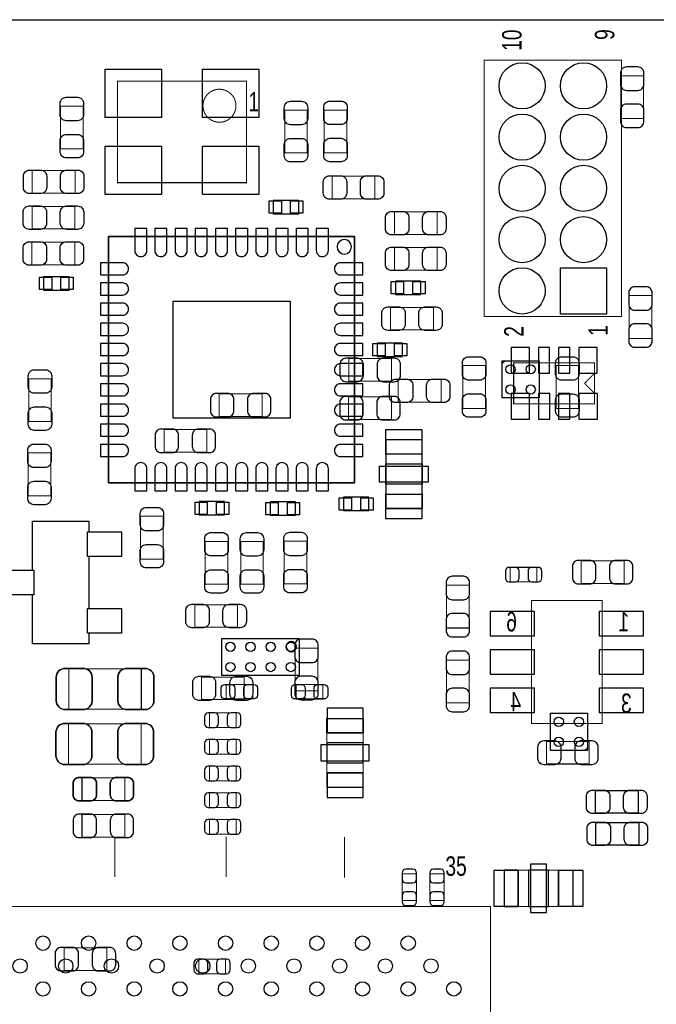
# Model space of a CAD drawing. Extents: x 0 to 67.6, y -0.1 to 51.7.
# Tile 11 of 12: x 35 to 50.8, y 27.3 to 51.7. Entities that reach past the tile are written whole.
import ezdxf
from ezdxf.enums import TextEntityAlignment as Align

# ---------------------------------------------------------------- set-up
doc = ezdxf.new("R2010")
doc.units = 0
for name, color, linetype in [('BG_OUTLINE', 5, 'CONTINUOUS'), ('PG_ASSEMBLY_BOTTOM', 254, 'CONTINUOUS'), ('PG_ASSEMBLY_TOP', 13, 'CONTINUOUS'), ('PIN_BOTTOM', 211, 'CONTINUOUS'), ('PIN_TOP', 3, 'CONTINUOUS')]:
    doc.layers.add(name, color=color, linetype=linetype)

msp = doc.modelspace()

# ---------------------------------------------------------------- linework, layer by layer
at = {"layer": 'BG_OUTLINE'}
msp.add_lwpolyline([(67.59956, 21.99894, 0.414214), (65.60058, 19.99996, 0.414214), (67.59956, 18.00098), (67.59956, 0), (16.74876, 0), (16.74876, 3.50012, 0.414214), (16.25092, 4.0005, 0.414214), (15.75054, 3.50012), (15.75054, 0), (0, 0), (0, 18.00098, 0.414214), (1.99898, 19.99996, 0.414214), (0, 21.99894), (0, 51.689), (67.59956, 51.689)], format="xyb", close=True, dxfattribs=at)
at = {"layer": 'PG_ASSEMBLY_BOTTOM'}
for points, const_width in [([(50.508408, 50.298858), (49.948592, 50.298858), (49.948592, 49.238662), (50.508408, 49.238662), (50.508408, 50.298858)], 0.0254), ([(50.710592, 44.855384), (50.150776, 44.855384), (50.150776, 43.795188), (50.710592, 43.795188), (50.710592, 44.855384)], 0.0254), ([(44.264072, 42.733722), (44.264072, 43.293538), (43.203876, 43.293538), (43.203876, 42.733722), (44.264072, 42.733722)], 0.024892), ([(49.29632, 43.19016), (47.28972, 43.19016), (47.28972, 42.17416), (49.29632, 42.17416), (49.29632, 43.19016)], 0.0254), ([(49.0474, 42.68216), (49.3014, 42.93616)], 0.0254), ([(49.0474, 42.68216), (49.3014, 42.42816)], 0.0254), ([(41.054274, 41.862756), (41.054274, 42.422572), (39.994078, 42.422572), (39.994078, 41.862756), (41.054274, 41.862756)], 0.024892), ([(44.258484, 41.788588), (44.258484, 42.348404), (43.198288, 42.348404), (43.198288, 41.788588), (44.258484, 41.788588)], 0.024892), ([(38.624256, 41.540176), (38.624256, 40.98036), (39.684452, 40.98036), (39.684452, 41.540176), (38.624256, 41.540176)], 0.024892), ([(50.025808, 37.726112), (50.025808, 38.285928), (48.965612, 38.285928), (48.965612, 37.726112), (50.025808, 37.726112)], 0.0254), ([(47.865538, 37.764974), (47.865538, 38.125146), (47.205646, 38.125146), (47.205646, 37.764974), (47.865538, 37.764974)], 0.0254), ([(46.187868, 37.682678), (45.628052, 37.682678), (45.628052, 36.622482), (46.187868, 36.622482), (46.187868, 37.682678)], 0.0254), ([(49.480724, 37.304726), (49.480724, 34.254694), (47.730664, 34.254694), (47.730664, 37.304726), (49.480724, 37.304726)], 0.0254), ([(41.874186, 35.065462), (42.434002, 35.065462), (42.434002, 36.125658), (41.874186, 36.125658), (41.874186, 35.065462)], 0.024892), ([(36.262818, 35.613086), (36.262818, 34.612834), (38.062662, 34.612834), (38.062662, 35.613086), (36.262818, 35.613086)], 0.0254), ([(45.628052, 34.768282), (46.187868, 34.768282), (46.187868, 35.828478), (45.628052, 35.828478), (45.628052, 34.768282)], 0.0254), ([(40.611298, 34.848292), (40.611298, 35.408108), (39.551102, 35.408108), (39.551102, 34.848292), (40.611298, 34.848292)], 0.0254), ([(40.411146, 34.160714), (40.411146, 34.520886), (39.751254, 34.520886), (39.751254, 34.160714), (40.411146, 34.160714)], 0.0254), ([(42.66184, 32.679894), (42.66184, 34.379662), (43.562016, 34.379662), (43.562016, 32.679894), (42.66184, 32.679894)], 0.0254), ([(36.257738, 34.251646), (36.257738, 33.251394), (38.057582, 33.251394), (38.057582, 34.251646), (36.257738, 34.251646)], 0.0254), ([(40.411146, 33.500314), (40.411146, 33.860486), (39.751254, 33.860486), (39.751254, 33.500314), (40.411146, 33.500314)], 0.0254), ([(49.163732, 33.254442), (49.163732, 33.814258), (48.103536, 33.814258), (48.103536, 33.254442), (49.163732, 33.254442)], 0.0254), ([(40.411146, 32.839914), (40.411146, 33.200086), (39.751254, 33.200086), (39.751254, 32.839914), (40.411146, 32.839914)], 0.0254), ([(36.592002, 32.911288), (36.592002, 32.351472), (37.652198, 32.351472), (37.652198, 32.911288), (36.592002, 32.911288)], 0.0254), ([(40.411146, 32.179514), (40.411146, 32.539686), (39.751254, 32.539686), (39.751254, 32.179514), (40.411146, 32.179514)], 0.0254), ([(36.592002, 32.001968), (36.592002, 31.442152), (37.652198, 31.442152), (37.652198, 32.001968), (36.592002, 32.001968)], 0.0254), ([(40.411146, 31.519114), (40.411146, 31.879286), (39.751254, 31.879286), (39.751254, 31.519114), (40.411146, 31.519114)], 0.0254), ([(44.884086, 30.530546), (44.523914, 30.530546), (44.523914, 29.870654), (44.884086, 29.870654), (44.884086, 30.530546)], 0.0254), ([(45.569886, 30.530546), (45.209714, 30.530546), (45.209714, 29.870654), (45.569886, 29.870654), (45.569886, 30.530546)], 0.0254), ([(47.054516, 30.625288), (48.754284, 30.625288), (48.754284, 29.725112), (47.054516, 29.725112), (47.054516, 30.625288)], 0.0254), ([(37.207698, 28.142692), (37.207698, 28.702508), (36.147502, 28.702508), (36.147502, 28.142692), (37.207698, 28.142692)], 0.0254), ([(40.146478, 28.060396), (40.146478, 28.420568), (39.486586, 28.420568), (39.486586, 28.060396), (40.146478, 28.060396)], 0.0254)]:
    msp.add_lwpolyline(points, dxfattribs=dict(at, const_width=const_width))
for points in [[(42.66184, 34.379662), (43.562016, 34.379662), (43.562016, 34.029904), (42.66184, 34.029904)], [(42.66184, 33.279842), (43.562016, 33.279842), (43.562016, 33.779714), (42.66184, 33.779714)], [(42.66184, 32.679894), (43.562016, 32.679894), (43.562016, 33.029652), (42.66184, 33.029652)], [(47.054516, 30.625288), (47.054516, 29.725112), (47.404274, 29.725112), (47.404274, 30.625288)], [(47.654464, 30.625288), (47.654464, 29.725112), (48.154336, 29.725112), (48.154336, 30.625288)], [(48.754284, 30.625288), (48.754284, 29.725112), (48.404526, 29.725112), (48.404526, 30.625288)]]:
    msp.add_lwpolyline(points, close=True, dxfattribs=at)
at = {"layer": 'PG_ASSEMBLY_TOP'}
for points, const_width in [([(49.9618, 44.336208), (49.9618, 50.686208), (46.5582, 50.686208), (46.5582, 44.336208), (49.9618, 44.336208)], 0.0254), ([(40.671242, 47.652432), (37.470842, 47.652432), (37.470842, 50.167032), (40.671242, 50.167032), (40.671242, 47.652432)], 0.0254), ([(36.621974, 48.48733), (36.062158, 48.48733), (36.062158, 49.547526), (36.621974, 49.547526), (36.621974, 48.48733)], 0.024892), ([(41.61536, 49.448212), (42.175176, 49.448212), (42.175176, 48.388016), (41.61536, 48.388016), (41.61536, 49.448212)], 0.024892), ([(43.15333, 48.390556), (42.593514, 48.390556), (42.593514, 49.450752), (43.15333, 49.450752), (43.15333, 48.390556)], 0.024892), ([(36.418774, 47.954692), (36.418774, 47.394876), (35.358578, 47.394876), (35.358578, 47.954692), (36.418774, 47.954692)], 0.024892), ([(43.852338, 47.810674), (43.852338, 47.250858), (42.792142, 47.250858), (42.792142, 47.810674), (43.852338, 47.810674)], 0.024892), ([(36.414456, 47.0662), (36.414456, 46.506384), (35.35426, 46.506384), (35.35426, 47.0662), (36.414456, 47.0662)], 0.024892), ([(45.394372, 46.928024), (45.394372, 46.368208), (44.334176, 46.368208), (44.334176, 46.928024), (45.394372, 46.928024)], 0.024892), ([(35.351466, 45.616876), (35.351466, 46.176692), (36.411662, 46.176692), (36.411662, 45.616876), (35.351466, 45.616876)], 0.024892), ([(44.333668, 45.484796), (44.333668, 46.044612), (45.393864, 46.044612), (45.393864, 45.484796), (44.333668, 45.484796)], 0.024892), ([(45.299884, 44.563792), (45.299884, 44.003976), (44.239688, 44.003976), (44.239688, 44.563792), (45.299884, 44.563792)], 0.024892), ([(46.031404, 43.122342), (46.59122, 43.122342), (46.59122, 42.062146), (46.031404, 42.062146), (46.031404, 43.122342)], 0.024892), ([(48.339502, 43.121072), (48.899318, 43.121072), (48.899318, 42.060876), (48.339502, 42.060876), (48.339502, 43.121072)], 0.024892), ([(35.270694, 42.797476), (35.83051, 42.797476), (35.83051, 41.73728), (35.270694, 41.73728), (35.270694, 42.797476)], 0.024892), ([(44.431204, 42.216324), (44.431204, 42.77614), (45.4914, 42.77614), (45.4914, 42.216324), (44.431204, 42.216324)], 0.024892), ([(35.256216, 40.9575), (35.816032, 40.9575), (35.816032, 39.897304), (35.256216, 39.897304), (35.256216, 40.9575)], 0.024892), ([(38.604698, 38.328854), (38.044882, 38.328854), (38.044882, 39.38905), (38.604698, 39.38905), (38.604698, 38.328854)], 0.024892), ([(39.646352, 38.767004), (40.206168, 38.767004), (40.206168, 37.706808), (39.646352, 37.706808), (39.646352, 38.767004)], 0.024892), ([(41.085008, 37.704776), (40.525192, 37.704776), (40.525192, 38.764972), (41.085008, 38.764972), (41.085008, 37.704776)], 0.024892), ([(41.604692, 38.773608), (42.164508, 38.773608), (42.164508, 37.713412), (41.604692, 37.713412), (41.604692, 38.773608)], 0.024892), ([(40.445436, 37.199316), (40.445436, 36.6395), (39.38524, 36.6395), (39.38524, 37.199316), (40.445436, 37.199316)], 0.024892), ([(36.262818, 34.612834), (36.262818, 35.613086), (38.062662, 35.613086), (38.062662, 34.612834), (36.262818, 34.612834)], 0.0254), ([(40.821864, 35.22599), (40.821864, 34.865818), (40.161972, 34.865818), (40.161972, 35.22599), (40.821864, 35.22599)], 0.024892), ([(41.901618, 34.864294), (41.901618, 35.224466), (42.56151, 35.224466), (42.56151, 34.864294), (41.901618, 34.864294)], 0.024892), ([(36.257738, 33.251394), (36.257738, 34.251646), (38.057582, 34.251646), (38.057582, 33.251394), (36.257738, 33.251394)], 0.0254), ([(36.592002, 32.351472), (36.592002, 32.911288), (37.652198, 32.911288), (37.652198, 32.351472), (36.592002, 32.351472)], 0.0254), ([(37.402262, 31.453328), (37.402262, 30.45333)], 0.0254), ([(40.165274, 31.453328), (40.165274, 30.45333)], 0.0254), ([(43.096688, 31.44266), (43.096688, 30.442662)], 0.0254), ([(25.664922, 8.674862), (46.714918, 8.674862), (46.714918, 29.724858), (26.172922, 29.724858), (25.664922, 29.216858), (25.664922, 8.674862)], 0.0254)]:
    msp.add_lwpolyline(points, dxfattribs=dict(at, const_width=const_width))
at = {"layer": 'PG_ASSEMBLY_TOP', "const_width": 0.0254}
msp.add_lwpolyline([(40.407082, 49.557432, 1), (39.589202, 49.557432, 1), (40.407082, 49.557432)], format="xyb", dxfattribs=at)
at = {"layer": 'PG_ASSEMBLY_TOP'}
for points in [[(41.332658, 47.212504), (41.332658, 46.882304), (41.962578, 46.882304), (41.962578, 47.212504)], [(43.34764, 46.320202), (37.247576, 46.320202), (37.247576, 40.220138), (43.34764, 40.220138)], [(37.247576, 46.320202), (43.34764, 46.320202), (43.34764, 40.220138), (37.247576, 40.220138)], [(36.270438, 44.990766), (36.270438, 45.320966), (35.640518, 45.320966), (35.640518, 44.990766)], [(44.360592, 45.213524), (44.360592, 44.883324), (44.990512, 44.883324), (44.990512, 45.213524)], [(43.907456, 43.679872), (43.907456, 43.349672), (44.537376, 43.349672), (44.537376, 43.679872)], [(47.0027, 42.32021), (47.0027, 43.238166), (47.920656, 43.238166), (47.920656, 42.32021)], [(45.018452, 41.284906), (44.118276, 41.284906), (44.118276, 40.935148), (45.018452, 40.935148)], [(45.018452, 40.185086), (44.118276, 40.185086), (44.118276, 40.684958), (45.018452, 40.684958)], [(40.12692, 39.421816), (40.12692, 39.752016), (39.497, 39.752016), (39.497, 39.421816)], [(43.071542, 39.86022), (43.071542, 39.53002), (43.701462, 39.53002), (43.701462, 39.86022)], [(45.018452, 39.585138), (44.118276, 39.585138), (44.118276, 39.934896), (45.018452, 39.934896)], [(41.881298, 39.415974), (41.881298, 39.746174), (41.251378, 39.746174), (41.251378, 39.415974)], [(34.559748, 37.445188), (34.559748, 38.054788), (35.363658, 38.054788), (35.363658, 39.269924), (36.763706, 39.269924), (36.763706, 39.004748), (37.567616, 39.004748), (37.567616, 38.395148), (36.763706, 38.395148), (36.763706, 37.104828), (37.567616, 37.104828), (37.567616, 36.495228), (36.763706, 36.495228), (36.763706, 36.230052), (35.363658, 36.230052), (35.363658, 37.445188)], [(40.059356, 36.365688), (41.977564, 36.365688), (41.977564, 35.447732), (40.059356, 35.447732)], [(49.116488, 34.509456), (49.116488, 33.5915), (48.198532, 33.5915), (48.198532, 34.509456)], [(49.31537, 32.036512), (49.31537, 32.596328), (50.375566, 32.596328), (50.375566, 32.036512)], [(49.329594, 31.246572), (49.329594, 31.806388), (50.38979, 31.806388), (50.38979, 31.246572)]]:
    msp.add_lwpolyline(points, close=True, dxfattribs=at)
for points in [[(43.271186, 46.06417, 1), (42.91203, 46.06417, 1), (43.271186, 46.06417)], [(41.90746, 36.16071, 1), (41.65346, 36.16071, 1), (41.90746, 36.16071)]]:
    msp.add_lwpolyline(points, format="xyb", dxfattribs=at)
for points in [[(47.0027, 43.174158), (47.075344, 43.238166)], [(45.018452, 39.585138), (45.018452, 41.284906), (44.118276, 41.284906), (44.118276, 39.585138), (45.018452, 39.585138)], [(49.116488, 33.655508), (49.043844, 33.5915)]]:
    msp.add_lwpolyline(points, dxfattribs=at)
at = {"layer": 'PIN_BOTTOM'}
for points in [[(49.938432, 50.368708), (49.938432, 50.0888, 0.414846), (50.088546, 49.938686), (50.368454, 49.938686, 0.414846), (50.518568, 50.0888), (50.518568, 50.368708, 0.414846), (50.368454, 50.518822), (50.088546, 50.518822, 0.414846)], [(50.518568, 49.168812), (50.518568, 49.44872, 0.414846), (50.368454, 49.598834), (50.088546, 49.598834, 0.414846), (49.938432, 49.44872), (49.938432, 49.168812, 0.414846), (50.088546, 49.018698), (50.368454, 49.018698, 0.414846)], [(50.140616, 44.925234), (50.140616, 44.645326, 0.414846), (50.29073, 44.495212), (50.570638, 44.495212, 0.414846), (50.720752, 44.645326), (50.720752, 44.925234, 0.414846), (50.570638, 45.075348), (50.29073, 45.075348, 0.414846)], [(50.720752, 43.725338), (50.720752, 44.005246, 0.414846), (50.570638, 44.15536), (50.29073, 44.15536, 0.414846), (50.140616, 44.005246), (50.140616, 43.725338, 0.414846), (50.29073, 43.575224), (50.570638, 43.575224, 0.414846)], [(43.134026, 42.723562), (43.413934, 42.723562, 0.414846), (43.564048, 42.873676), (43.564048, 43.153584, 0.414846), (43.413934, 43.303698), (43.134026, 43.303698, 0.414846), (42.983912, 43.153584), (42.983912, 42.873676, 0.414846)], [(44.333922, 43.303698), (44.054014, 43.303698, 0.414846), (43.9039, 43.153584), (43.9039, 42.873676, 0.414846), (44.054014, 42.723562), (44.333922, 42.723562, 0.414846), (44.484036, 42.873676), (44.484036, 43.153584, 0.414846)], [(39.924228, 41.852596), (40.204136, 41.852596, 0.414846), (40.35425, 42.00271), (40.35425, 42.282618, 0.414846), (40.204136, 42.432732), (39.924228, 42.432732, 0.414846), (39.774114, 42.282618), (39.774114, 42.00271, 0.414846)], [(41.124124, 42.432732), (40.844216, 42.432732, 0.414846), (40.694102, 42.282618), (40.694102, 42.00271, 0.414846), (40.844216, 41.852596), (41.124124, 41.852596, 0.414846), (41.274238, 42.00271), (41.274238, 42.282618, 0.414846)], [(43.128438, 41.778428), (43.408346, 41.778428, 0.414846), (43.55846, 41.928542), (43.55846, 42.20845, 0.414846), (43.408346, 42.358564), (43.128438, 42.358564, 0.414846), (42.978324, 42.20845), (42.978324, 41.928542, 0.414846)], [(44.328334, 42.358564), (44.048426, 42.358564, 0.414846), (43.898312, 42.20845), (43.898312, 41.928542, 0.414846), (44.048426, 41.778428), (44.328334, 41.778428, 0.414846), (44.478448, 41.928542), (44.478448, 42.20845, 0.414846)], [(38.554406, 40.9702), (38.834314, 40.9702, 0.414846), (38.984428, 41.120314), (38.984428, 41.400222, 0.414846), (38.834314, 41.550336), (38.554406, 41.550336, 0.414846), (38.404292, 41.400222), (38.404292, 41.120314, 0.414846)], [(39.754302, 41.550336), (39.474394, 41.550336, 0.414846), (39.32428, 41.400222), (39.32428, 41.120314, 0.414846), (39.474394, 40.9702), (39.754302, 40.9702, 0.414846), (39.904416, 41.120314), (39.904416, 41.400222, 0.414846)], [(48.895762, 37.715952), (49.17567, 37.715952, 0.414846), (49.325784, 37.866066), (49.325784, 38.145974, 0.414846), (49.17567, 38.296088), (48.895762, 38.296088, 0.414846), (48.745648, 38.145974), (48.745648, 37.866066, 0.414846)], [(50.095658, 38.296088), (49.81575, 38.296088, 0.414846), (49.665636, 38.145974), (49.665636, 37.866066, 0.414846), (49.81575, 37.715952), (50.095658, 37.715952, 0.414846), (50.245772, 37.866066), (50.245772, 38.145974, 0.414846)], [(47.175674, 37.764974), (47.335694, 37.764974, 0.413587), (47.42561, 37.855144), (47.42561, 38.034976, 0.413587), (47.335694, 38.125146), (47.175674, 38.125146, 0.413587), (47.085758, 38.034976), (47.085758, 37.855144, 0.413587)], [(47.89551, 38.125146), (47.73549, 38.125146, 0.413587), (47.645574, 38.034976), (47.645574, 37.855144, 0.413587), (47.73549, 37.764974), (47.89551, 37.764974, 0.413587), (47.985426, 37.855144), (47.985426, 38.034976, 0.413587)], [(45.617892, 37.752528), (45.617892, 37.47262, 0.414846), (45.768006, 37.322506), (46.047914, 37.322506, 0.414846), (46.198028, 37.47262), (46.198028, 37.752528, 0.414846), (46.047914, 37.902642), (45.768006, 37.902642, 0.414846)], [(46.198028, 36.552632), (46.198028, 36.83254, 0.414846), (46.047914, 36.982654), (45.768006, 36.982654, 0.414846), (45.617892, 36.83254), (45.617892, 36.552632, 0.414846), (45.768006, 36.402518), (46.047914, 36.402518, 0.414846)], [(41.864026, 36.195508), (41.864026, 35.9156, 0.414846), (42.01414, 35.765486), (42.294048, 35.765486, 0.414846), (42.444162, 35.9156), (42.444162, 36.195508, 0.414846), (42.294048, 36.345622), (42.01414, 36.345622, 0.414846)], [(45.617892, 35.898328), (45.617892, 35.61842, 0.414846), (45.768006, 35.468306), (46.047914, 35.468306, 0.414846), (46.198028, 35.61842), (46.198028, 35.898328, 0.414846), (46.047914, 36.048442), (45.768006, 36.048442, 0.414846)], [(36.172648, 34.602928), (36.622736, 34.602928, 0.414414), (36.8427, 34.822892), (36.8427, 35.403028, 0.414414), (36.622736, 35.622992), (36.172648, 35.622992, 0.414414), (35.952684, 35.403028), (35.952684, 34.822892, 0.414414)], [(38.152832, 35.622992), (37.702744, 35.622992, 0.414414), (37.48278, 35.403028), (37.48278, 34.822892, 0.414414), (37.702744, 34.602928), (38.152832, 34.602928, 0.414414), (38.372796, 34.822892), (38.372796, 35.403028, 0.414414)], [(39.481252, 34.838132), (39.76116, 34.838132, 0.414846), (39.911274, 34.988246), (39.911274, 35.268154, 0.414846), (39.76116, 35.418268), (39.481252, 35.418268, 0.414846), (39.331138, 35.268154), (39.331138, 34.988246, 0.414846)], [(40.681148, 35.418268), (40.40124, 35.418268, 0.414846), (40.251126, 35.268154), (40.251126, 34.988246, 0.414846), (40.40124, 34.838132), (40.681148, 34.838132, 0.414846), (40.831262, 34.988246), (40.831262, 35.268154, 0.414846)], [(42.444162, 34.995612), (42.444162, 35.27552, 0.414846), (42.294048, 35.425634), (42.01414, 35.425634, 0.414846), (41.864026, 35.27552), (41.864026, 34.995612, 0.414846), (42.01414, 34.845498), (42.294048, 34.845498, 0.414846)], [(46.198028, 34.698432), (46.198028, 34.97834, 0.414846), (46.047914, 35.128454), (45.768006, 35.128454, 0.414846), (45.617892, 34.97834), (45.617892, 34.698432, 0.414846), (45.768006, 34.548318), (46.047914, 34.548318, 0.414846)], [(39.721282, 34.160714), (39.881302, 34.160714, 0.413587), (39.971218, 34.250884), (39.971218, 34.430716, 0.413587), (39.881302, 34.520886), (39.721282, 34.520886, 0.413587), (39.631366, 34.430716), (39.631366, 34.250884, 0.413587)], [(40.441118, 34.520886), (40.281098, 34.520886, 0.413587), (40.191182, 34.430716), (40.191182, 34.250884, 0.413587), (40.281098, 34.160714), (40.441118, 34.160714, 0.413587), (40.531034, 34.250884), (40.531034, 34.430716, 0.413587)], [(36.167568, 33.241488), (36.617656, 33.241488, 0.414414), (36.83762, 33.461452), (36.83762, 34.041588, 0.414414), (36.617656, 34.261552), (36.167568, 34.261552, 0.414414), (35.947604, 34.041588), (35.947604, 33.461452, 0.414414)], [(38.147752, 34.261552), (37.697664, 34.261552, 0.414414), (37.4777, 34.041588), (37.4777, 33.461452, 0.414414), (37.697664, 33.241488), (38.147752, 33.241488, 0.414414), (38.367716, 33.461452), (38.367716, 34.041588, 0.414414)], [(39.721282, 33.500314), (39.881302, 33.500314, 0.413587), (39.971218, 33.590484), (39.971218, 33.770316, 0.413587), (39.881302, 33.860486), (39.721282, 33.860486, 0.413587), (39.631366, 33.770316), (39.631366, 33.590484, 0.413587)], [(40.441118, 33.860486), (40.281098, 33.860486, 0.413587), (40.191182, 33.770316), (40.191182, 33.590484, 0.413587), (40.281098, 33.500314), (40.441118, 33.500314, 0.413587), (40.531034, 33.590484), (40.531034, 33.770316, 0.413587)], [(48.033686, 33.244282), (48.313594, 33.244282, 0.414846), (48.463708, 33.394396), (48.463708, 33.674304, 0.414846), (48.313594, 33.824418), (48.033686, 33.824418, 0.414846), (47.883572, 33.674304), (47.883572, 33.394396, 0.414846)], [(49.233582, 33.824418), (48.953674, 33.824418, 0.414846), (48.80356, 33.674304), (48.80356, 33.394396, 0.414846), (48.953674, 33.244282), (49.233582, 33.244282, 0.414846), (49.383696, 33.394396), (49.383696, 33.674304, 0.414846)], [(39.721282, 32.839914), (39.881302, 32.839914, 0.413587), (39.971218, 32.930084), (39.971218, 33.109916, 0.413587), (39.881302, 33.200086), (39.721282, 33.200086, 0.413587), (39.631366, 33.109916), (39.631366, 32.930084, 0.413587)], [(40.441118, 33.200086), (40.281098, 33.200086, 0.413587), (40.191182, 33.109916), (40.191182, 32.930084, 0.413587), (40.281098, 32.839914), (40.441118, 32.839914, 0.413587), (40.531034, 32.930084), (40.531034, 33.109916, 0.413587)], [(36.522152, 32.341312), (36.80206, 32.341312, 0.414846), (36.952174, 32.491426), (36.952174, 32.771334, 0.414846), (36.80206, 32.921448), (36.522152, 32.921448, 0.414846), (36.372038, 32.771334), (36.372038, 32.491426, 0.414846)], [(37.722048, 32.921448), (37.44214, 32.921448, 0.414846), (37.292026, 32.771334), (37.292026, 32.491426, 0.414846), (37.44214, 32.341312), (37.722048, 32.341312, 0.414846), (37.872162, 32.491426), (37.872162, 32.771334, 0.414846)], [(39.721282, 32.179514), (39.881302, 32.179514, 0.413587), (39.971218, 32.269684), (39.971218, 32.449516, 0.413587), (39.881302, 32.539686), (39.721282, 32.539686, 0.413587), (39.631366, 32.449516), (39.631366, 32.269684, 0.413587)], [(40.441118, 32.539686), (40.281098, 32.539686, 0.413587), (40.191182, 32.449516), (40.191182, 32.269684, 0.413587), (40.281098, 32.179514), (40.441118, 32.179514, 0.413587), (40.531034, 32.269684), (40.531034, 32.449516, 0.413587)], [(36.522152, 31.431992), (36.80206, 31.431992, 0.414846), (36.952174, 31.582106), (36.952174, 31.862014, 0.414846), (36.80206, 32.012128), (36.522152, 32.012128, 0.414846), (36.372038, 31.862014), (36.372038, 31.582106, 0.414846)], [(37.722048, 32.012128), (37.44214, 32.012128, 0.414846), (37.292026, 31.862014), (37.292026, 31.582106, 0.414846), (37.44214, 31.431992), (37.722048, 31.431992, 0.414846), (37.872162, 31.582106), (37.872162, 31.862014, 0.414846)], [(39.721282, 31.519114), (39.881302, 31.519114, 0.413587), (39.971218, 31.609284), (39.971218, 31.789116, 0.413587), (39.881302, 31.879286), (39.721282, 31.879286, 0.413587), (39.631366, 31.789116), (39.631366, 31.609284, 0.413587)], [(40.441118, 31.879286), (40.281098, 31.879286, 0.413587), (40.191182, 31.789116), (40.191182, 31.609284, 0.413587), (40.281098, 31.519114), (40.441118, 31.519114, 0.413587), (40.531034, 31.609284), (40.531034, 31.789116, 0.413587)], [(44.523914, 30.560518), (44.523914, 30.400498, 0.413587), (44.614084, 30.310582), (44.793916, 30.310582, 0.413587), (44.884086, 30.400498), (44.884086, 30.560518, 0.413587), (44.793916, 30.650434), (44.614084, 30.650434, 0.413587)], [(45.209714, 30.560518), (45.209714, 30.400498, 0.413587), (45.299884, 30.310582), (45.479716, 30.310582, 0.413587), (45.569886, 30.400498), (45.569886, 30.560518, 0.413587), (45.479716, 30.650434), (45.299884, 30.650434, 0.413587)], [(44.884086, 29.840682), (44.884086, 30.000702, 0.413587), (44.793916, 30.090618), (44.614084, 30.090618, 0.413587), (44.523914, 30.000702), (44.523914, 29.840682, 0.413587), (44.614084, 29.750766), (44.793916, 29.750766, 0.413587)], [(45.569886, 29.840682), (45.569886, 30.000702, 0.413587), (45.479716, 30.090618), (45.299884, 30.090618, 0.413587), (45.209714, 30.000702), (45.209714, 29.840682, 0.413587), (45.299884, 29.750766), (45.479716, 29.750766, 0.413587)], [(36.077652, 28.132532), (36.35756, 28.132532, 0.414846), (36.507674, 28.282646), (36.507674, 28.562554, 0.414846), (36.35756, 28.712668), (36.077652, 28.712668, 0.414846), (35.927538, 28.562554), (35.927538, 28.282646, 0.414846)], [(37.277548, 28.712668), (36.99764, 28.712668, 0.414846), (36.847526, 28.562554), (36.847526, 28.282646, 0.414846), (36.99764, 28.132532), (37.277548, 28.132532, 0.414846), (37.427662, 28.282646), (37.427662, 28.562554, 0.414846)], [(39.456614, 28.060396), (39.616634, 28.060396, 0.413587), (39.70655, 28.150566), (39.70655, 28.330398, 0.413587), (39.616634, 28.420568), (39.456614, 28.420568, 0.413587), (39.366698, 28.330398), (39.366698, 28.150566, 0.413587)], [(40.17645, 28.420568), (40.01643, 28.420568, 0.413587), (39.926514, 28.330398), (39.926514, 28.150566, 0.413587), (40.01643, 28.060396), (40.17645, 28.060396, 0.413587), (40.266366, 28.150566), (40.266366, 28.330398, 0.413587)]]:
    msp.add_lwpolyline(points, format="xyb", close=True, dxfattribs=at)
for points in [[(48.4505, 45.542708), (49.5935, 45.542708), (49.5935, 44.399708), (48.4505, 44.399708)], [(47.68342, 42.93616), (47.68342, 43.57116), (47.22622, 43.57116), (47.22622, 42.93616)], [(48.18126, 42.93616), (48.18126, 43.57116), (47.90186, 43.57116), (47.90186, 42.93616)], [(48.68164, 42.93616), (48.68164, 43.57116), (48.40224, 43.57116), (48.40224, 42.93616)], [(49.35982, 42.93616), (49.35982, 43.57116), (48.90262, 43.57116), (48.90262, 42.93616)], [(47.68342, 41.79316), (47.68342, 42.42816), (47.22622, 42.42816), (47.22622, 41.79316)], [(48.1838, 41.79316), (48.1838, 42.42816), (47.9044, 42.42816), (47.9044, 41.79316)], [(48.68418, 41.79316), (48.68418, 42.42816), (48.40478, 42.42816), (48.40478, 41.79316)], [(49.3649, 41.79316), (49.3649, 42.42816), (48.9077, 42.42816), (48.9077, 41.79316)], [(47.805721, 37.029644), (46.705647, 37.029644), (46.705647, 36.429696), (47.805721, 36.429696)], [(50.505741, 37.029644), (49.405667, 37.029644), (49.405667, 36.429696), (50.505741, 36.429696)], [(47.805721, 36.079684), (46.705647, 36.079684), (46.705647, 35.479736), (47.805721, 35.479736)], [(50.505741, 36.079684), (49.405667, 36.079684), (49.405667, 35.479736), (50.505741, 35.479736)], [(47.805721, 35.129724), (46.705647, 35.129724), (46.705647, 34.529776), (47.805721, 34.529776)], [(50.505741, 35.129724), (49.405667, 35.129724), (49.405667, 34.529776), (50.505741, 34.529776)], [(42.667428, 34.025078), (43.556428, 34.025078), (43.556428, 34.634678), (42.667428, 34.634678)], [(42.51198, 33.329753), (43.711876, 33.329753), (43.711876, 33.729803), (42.51198, 33.729803)], [(42.667428, 32.424878), (43.556428, 32.424878), (43.556428, 33.034478), (42.667428, 33.034478)], [(47.704375, 30.775148), (47.704375, 29.575252), (48.104425, 29.575252), (48.104425, 30.775148)], [(46.7995, 30.6197), (46.7995, 29.7307), (47.4091, 29.7307), (47.4091, 30.6197)], [(48.3997, 30.6197), (48.3997, 29.7307), (49.0093, 29.7307), (49.0093, 30.6197)]]:
    msp.add_lwpolyline(points, close=True, dxfattribs=at)
for centre in [(47.498, 50.051208), (49.022, 50.051208), (47.498, 48.781208), (49.022, 48.781208), (47.498, 47.511208), (49.022, 47.511208), (47.498, 46.241208), (49.022, 46.241208), (47.498, 44.971208)]:
    msp.add_circle(centre, 0.5715, dxfattribs=at)
at = {"layer": 'PIN_TOP'}
for points in [[(38.563042, 50.461672), (38.563042, 49.262792), (37.166042, 49.262792), (37.166042, 50.461672)], [(40.976042, 50.461672), (40.976042, 49.262792), (39.579042, 49.262792), (39.579042, 50.461672)], [(38.563042, 48.556672), (38.563042, 47.357792), (37.166042, 47.357792), (37.166042, 48.556672)], [(40.976042, 48.556672), (40.976042, 47.357792), (39.579042, 47.357792), (39.579042, 48.556672)], [(41.228264, 46.895004), (41.228264, 47.199804), (41.533064, 47.199804), (41.533064, 46.895004)], [(41.762172, 46.895004), (41.762172, 47.199804), (42.066972, 47.199804), (42.066972, 46.895004)], [(48.4505, 45.542708), (49.5935, 45.542708), (49.5935, 44.399708), (48.4505, 44.399708)], [(35.840924, 45.308266), (35.840924, 45.003466), (35.536124, 45.003466), (35.536124, 45.308266)], [(36.374832, 45.308266), (36.374832, 45.003466), (36.070032, 45.003466), (36.070032, 45.308266)], [(44.256198, 44.896024), (44.256198, 45.200824), (44.560998, 45.200824), (44.560998, 44.896024)], [(44.790106, 44.896024), (44.790106, 45.200824), (45.094906, 45.200824), (45.094906, 44.896024)], [(38.847649, 44.720129), (41.747567, 44.720129), (41.747567, 41.820211), (38.847649, 41.820211)], [(43.803062, 43.362372), (43.803062, 43.667172), (44.107862, 43.667172), (44.107862, 43.362372)], [(44.33697, 43.362372), (44.33697, 43.667172), (44.64177, 43.667172), (44.64177, 43.362372)], [(45.012864, 40.930322), (44.123864, 40.930322), (44.123864, 41.539922), (45.012864, 41.539922)], [(45.168312, 40.234997), (43.968416, 40.234997), (43.968416, 40.635047), (45.168312, 40.635047)], [(42.967148, 39.54272), (42.967148, 39.84752), (43.271948, 39.84752), (43.271948, 39.54272)], [(43.501056, 39.54272), (43.501056, 39.84752), (43.805856, 39.84752), (43.805856, 39.54272)], [(45.012864, 39.330122), (44.123864, 39.330122), (44.123864, 39.939722), (45.012864, 39.939722)], [(39.697406, 39.739316), (39.697406, 39.434516), (39.392606, 39.434516), (39.392606, 39.739316)], [(40.231314, 39.739316), (40.231314, 39.434516), (39.926514, 39.434516), (39.926514, 39.739316)], [(41.451784, 39.733474), (41.451784, 39.428674), (41.146984, 39.428674), (41.146984, 39.733474)], [(41.985692, 39.733474), (41.985692, 39.428674), (41.680892, 39.428674), (41.680892, 39.733474)], [(37.567616, 38.395148), (36.729416, 38.395148), (36.729416, 39.004748), (37.567616, 39.004748)], [(35.397948, 37.445188), (34.559748, 37.445188), (34.559748, 38.054788), (35.397948, 38.054788)], [(37.567616, 36.495228), (36.729416, 36.495228), (36.729416, 37.104828), (37.567616, 37.104828)]]:
    msp.add_lwpolyline(points, close=True, dxfattribs=at)
for points in [[(36.632134, 49.617376), (36.632134, 49.337468, -0.414846), (36.48202, 49.187354), (36.202112, 49.187354, -0.414846), (36.051998, 49.337468), (36.051998, 49.617376, -0.414846), (36.202112, 49.76749), (36.48202, 49.76749, -0.414846)], [(42.185336, 49.518062), (42.185336, 49.238154, -0.414846), (42.035222, 49.08804), (41.755314, 49.08804, -0.414846), (41.6052, 49.238154), (41.6052, 49.518062, -0.414846), (41.755314, 49.668176), (42.035222, 49.668176, -0.414846)], [(43.16349, 49.520602), (43.16349, 49.240694, -0.414846), (43.013376, 49.09058), (42.733468, 49.09058, -0.414846), (42.583354, 49.240694), (42.583354, 49.520602, -0.414846), (42.733468, 49.670716), (43.013376, 49.670716, -0.414846)], [(36.051998, 48.41748), (36.051998, 48.697388, -0.414846), (36.202112, 48.847502), (36.48202, 48.847502, -0.414846), (36.632134, 48.697388), (36.632134, 48.41748, -0.414846), (36.48202, 48.267366), (36.202112, 48.267366, -0.414846)], [(41.6052, 48.318166), (41.6052, 48.598074, -0.414846), (41.755314, 48.748188), (42.035222, 48.748188, -0.414846), (42.185336, 48.598074), (42.185336, 48.318166, -0.414846), (42.035222, 48.168052), (41.755314, 48.168052, -0.414846)], [(42.583354, 48.320706), (42.583354, 48.600614, -0.414846), (42.733468, 48.750728), (43.013376, 48.750728, -0.414846), (43.16349, 48.600614), (43.16349, 48.320706, -0.414846), (43.013376, 48.170592), (42.733468, 48.170592, -0.414846)], [(35.288728, 47.964852), (35.568636, 47.964852, -0.414846), (35.71875, 47.814738), (35.71875, 47.53483, -0.414846), (35.568636, 47.384716), (35.288728, 47.384716, -0.414846), (35.138614, 47.53483), (35.138614, 47.814738, -0.414846)], [(36.488624, 47.384716), (36.208716, 47.384716, -0.414846), (36.058602, 47.53483), (36.058602, 47.814738, -0.414846), (36.208716, 47.964852), (36.488624, 47.964852, -0.414846), (36.638738, 47.814738), (36.638738, 47.53483, -0.414846)], [(42.722292, 47.820834), (43.0022, 47.820834, -0.414846), (43.152314, 47.67072), (43.152314, 47.390812, -0.414846), (43.0022, 47.240698), (42.722292, 47.240698, -0.414846), (42.572178, 47.390812), (42.572178, 47.67072, -0.414846)], [(43.922188, 47.240698), (43.64228, 47.240698, -0.414846), (43.492166, 47.390812), (43.492166, 47.67072, -0.414846), (43.64228, 47.820834), (43.922188, 47.820834, -0.414846), (44.072302, 47.67072), (44.072302, 47.390812, -0.414846)], [(35.28441, 47.07636), (35.564318, 47.07636, -0.414846), (35.714432, 46.926246), (35.714432, 46.646338, -0.414846), (35.564318, 46.496224), (35.28441, 46.496224, -0.414846), (35.134296, 46.646338), (35.134296, 46.926246, -0.414846)], [(36.484306, 46.496224), (36.204398, 46.496224, -0.414846), (36.054284, 46.646338), (36.054284, 46.926246, -0.414846), (36.204398, 47.07636), (36.484306, 47.07636, -0.414846), (36.63442, 46.926246), (36.63442, 46.646338, -0.414846)], [(44.264326, 46.938184), (44.544234, 46.938184, -0.414846), (44.694348, 46.78807), (44.694348, 46.508162, -0.414846), (44.544234, 46.358048), (44.264326, 46.358048, -0.414846), (44.114212, 46.508162), (44.114212, 46.78807, -0.414846)], [(45.464222, 46.358048), (45.184314, 46.358048, -0.414846), (45.0342, 46.508162), (45.0342, 46.78807, -0.414846), (45.184314, 46.938184), (45.464222, 46.938184, -0.414846), (45.614336, 46.78807), (45.614336, 46.508162, -0.414846)], [(38.19779, 46.5201), (37.897562, 46.5201), (37.897562, 45.97019, 0.414214), (38.047676, 45.820076, 0.414214), (38.19779, 45.97019)], [(38.697662, 46.5201), (38.397434, 46.5201), (38.397434, 45.97019, 0.414214), (38.547548, 45.820076, 0.414214), (38.697662, 45.97019)], [(39.197788, 46.5201), (38.89756, 46.5201), (38.89756, 45.97019, 0.414214), (39.047674, 45.820076, 0.414214), (39.197788, 45.97019)], [(39.69766, 46.5201), (39.397432, 46.5201), (39.397432, 45.97019, 0.414214), (39.547546, 45.820076, 0.414214), (39.69766, 45.97019)], [(40.197786, 46.5201), (39.897558, 46.5201), (39.897558, 45.97019, 0.414214), (40.047672, 45.820076, 0.414214), (40.197786, 45.97019)], [(40.697658, 46.5201), (40.39743, 46.5201), (40.39743, 45.97019, 0.414214), (40.547544, 45.820076, 0.414214), (40.697658, 45.97019)], [(41.197784, 46.5201), (40.897556, 46.5201), (40.897556, 45.97019, 0.414214), (41.04767, 45.820076, 0.414214), (41.197784, 45.97019)], [(41.697656, 46.5201), (41.397428, 46.5201), (41.397428, 45.97019, 0.414214), (41.547542, 45.820076, 0.414214), (41.697656, 45.97019)], [(42.197782, 46.5201), (41.897554, 46.5201), (41.897554, 45.97019, 0.414214), (42.047668, 45.820076, 0.414214), (42.197782, 45.97019)], [(42.697654, 46.5201), (42.397426, 46.5201), (42.397426, 45.97019, 0.414214), (42.54754, 45.820076, 0.414214), (42.697654, 45.97019)], [(35.281616, 46.186852), (35.561524, 46.186852, -0.414846), (35.711638, 46.036738), (35.711638, 45.75683, -0.414846), (35.561524, 45.606716), (35.281616, 45.606716, -0.414846), (35.131502, 45.75683), (35.131502, 46.036738, -0.414846)], [(36.481512, 45.606716), (36.201604, 45.606716, -0.414846), (36.05149, 45.75683), (36.05149, 46.036738, -0.414846), (36.201604, 46.186852), (36.481512, 46.186852, -0.414846), (36.631626, 46.036738), (36.631626, 45.75683, -0.414846)], [(44.263818, 46.054772), (44.543726, 46.054772, -0.414846), (44.69384, 45.904658), (44.69384, 45.62475, -0.414846), (44.543726, 45.474636), (44.263818, 45.474636, -0.414846), (44.113704, 45.62475), (44.113704, 45.904658, -0.414846)], [(45.463714, 45.474636), (45.183806, 45.474636, -0.414846), (45.033692, 45.62475), (45.033692, 45.904658, -0.414846), (45.183806, 46.054772), (45.463714, 46.054772, -0.414846), (45.613828, 45.904658), (45.613828, 45.62475, -0.414846)], [(37.047678, 45.670216), (37.047678, 45.369988), (37.597588, 45.369988, 0.414214), (37.747702, 45.520102, 0.414214), (37.597588, 45.670216)], [(43.547538, 45.369988), (43.547538, 45.670216), (42.997628, 45.670216, 0.414214), (42.847514, 45.520102, 0.414214), (42.997628, 45.369988)], [(37.047678, 45.170344), (37.047678, 44.870116), (37.597588, 44.870116, 0.414214), (37.747702, 45.02023, 0.414214), (37.597588, 45.170344)], [(43.547538, 44.870116), (43.547538, 45.170344), (42.997628, 45.170344, 0.414214), (42.847514, 45.02023, 0.414214), (42.997628, 44.870116)], [(37.047678, 44.670218), (37.047678, 44.36999), (37.597588, 44.36999, 0.414214), (37.747702, 44.520104, 0.414214), (37.597588, 44.670218)], [(43.547538, 44.36999), (43.547538, 44.670218), (42.997628, 44.670218, 0.414214), (42.847514, 44.520104, 0.414214), (42.997628, 44.36999)], [(44.169838, 44.573952), (44.449746, 44.573952, -0.414846), (44.59986, 44.423838), (44.59986, 44.14393, -0.414846), (44.449746, 43.993816), (44.169838, 43.993816, -0.414846), (44.019724, 44.14393), (44.019724, 44.423838, -0.414846)], [(45.369734, 43.993816), (45.089826, 43.993816, -0.414846), (44.939712, 44.14393), (44.939712, 44.423838, -0.414846), (45.089826, 44.573952), (45.369734, 44.573952, -0.414846), (45.519848, 44.423838), (45.519848, 44.14393, -0.414846)], [(37.047678, 44.170346), (37.047678, 43.870118), (37.597588, 43.870118, 0.414214), (37.747702, 44.020232, 0.414214), (37.597588, 44.170346)], [(43.547538, 43.870118), (43.547538, 44.170346), (42.997628, 44.170346, 0.414214), (42.847514, 44.020232, 0.414214), (42.997628, 43.870118)], [(37.047678, 43.67022), (37.047678, 43.369992), (37.597588, 43.369992, 0.414214), (37.747702, 43.520106, 0.414214), (37.597588, 43.67022)], [(43.547538, 43.369992), (43.547538, 43.67022), (42.997628, 43.67022, 0.414214), (42.847514, 43.520106, 0.414214), (42.997628, 43.369992)], [(37.047678, 43.170348), (37.047678, 42.87012), (37.597588, 42.87012, 0.414214), (37.747702, 43.020234, 0.414214), (37.597588, 43.170348)], [(43.547538, 42.87012), (43.547538, 43.170348), (42.997628, 43.170348, 0.414214), (42.847514, 43.020234, 0.414214), (42.997628, 42.87012)], [(46.60138, 43.192192), (46.60138, 42.912284, -0.414846), (46.451266, 42.76217), (46.171358, 42.76217, -0.414846), (46.021244, 42.912284), (46.021244, 43.192192, -0.414846), (46.171358, 43.342306), (46.451266, 43.342306, -0.414846)], [(48.909478, 43.190922), (48.909478, 42.911014, -0.414846), (48.759364, 42.7609), (48.479456, 42.7609, -0.414846), (48.329342, 42.911014), (48.329342, 43.190922, -0.414846), (48.479456, 43.341036), (48.759364, 43.341036, -0.414846)], [(35.84067, 42.867326), (35.84067, 42.587418, -0.414846), (35.690556, 42.437304), (35.410648, 42.437304, -0.414846), (35.260534, 42.587418), (35.260534, 42.867326, -0.414846), (35.410648, 43.01744), (35.690556, 43.01744, -0.414846)], [(44.361354, 42.7863), (44.641262, 42.7863, -0.414846), (44.791376, 42.636186), (44.791376, 42.356278, -0.414846), (44.641262, 42.206164), (44.361354, 42.206164, -0.414846), (44.21124, 42.356278), (44.21124, 42.636186, -0.414846)], [(45.56125, 42.206164), (45.281342, 42.206164, -0.414846), (45.131228, 42.356278), (45.131228, 42.636186, -0.414846), (45.281342, 42.7863), (45.56125, 42.7863, -0.414846), (45.711364, 42.636186), (45.711364, 42.356278, -0.414846)], [(37.047678, 42.670222), (37.047678, 42.369994), (37.597588, 42.369994, 0.414214), (37.747702, 42.520108, 0.414214), (37.597588, 42.670222)], [(43.547538, 42.369994), (43.547538, 42.670222), (42.997628, 42.670222, 0.414214), (42.847514, 42.520108, 0.414214), (42.997628, 42.369994)], [(46.021244, 41.992296), (46.021244, 42.272204, -0.414846), (46.171358, 42.422318), (46.451266, 42.422318, -0.414846), (46.60138, 42.272204), (46.60138, 41.992296, -0.414846), (46.451266, 41.842182), (46.171358, 41.842182, -0.414846)], [(48.329342, 41.991026), (48.329342, 42.270934, -0.414846), (48.479456, 42.421048), (48.759364, 42.421048, -0.414846), (48.909478, 42.270934), (48.909478, 41.991026, -0.414846), (48.759364, 41.840912), (48.479456, 41.840912, -0.414846)], [(35.260534, 41.66743), (35.260534, 41.947338, -0.414846), (35.410648, 42.097452), (35.690556, 42.097452, -0.414846), (35.84067, 41.947338), (35.84067, 41.66743, -0.414846), (35.690556, 41.517316), (35.410648, 41.517316, -0.414846)], [(37.047678, 42.17035), (37.047678, 41.870122), (37.597588, 41.870122, 0.414214), (37.747702, 42.020236, 0.414214), (37.597588, 42.17035)], [(43.547538, 41.870122), (43.547538, 42.17035), (42.997628, 42.17035, 0.414214), (42.847514, 42.020236, 0.414214), (42.997628, 41.870122)], [(37.047678, 41.670224), (37.047678, 41.369996), (37.597588, 41.369996, 0.414214), (37.747702, 41.52011, 0.414214), (37.597588, 41.670224)], [(43.547538, 41.369996), (43.547538, 41.670224), (42.997628, 41.670224, 0.414214), (42.847514, 41.52011, 0.414214), (42.997628, 41.369996)], [(35.826192, 41.02735), (35.826192, 40.747442, -0.414846), (35.676078, 40.597328), (35.39617, 40.597328, -0.414846), (35.246056, 40.747442), (35.246056, 41.02735, -0.414846), (35.39617, 41.177464), (35.676078, 41.177464, -0.414846)], [(37.047678, 41.170352), (37.047678, 40.870124), (37.597588, 40.870124, 0.414214), (37.747702, 41.020238, 0.414214), (37.597588, 41.170352)], [(43.547538, 40.870124), (43.547538, 41.170352), (42.997628, 41.170352, 0.414214), (42.847514, 41.020238, 0.414214), (42.997628, 40.870124)], [(37.897562, 40.02024), (38.19779, 40.02024), (38.19779, 40.57015, 0.414214), (38.047676, 40.720264, 0.414214), (37.897562, 40.57015)], [(38.397434, 40.02024), (38.697662, 40.02024), (38.697662, 40.57015, 0.414214), (38.547548, 40.720264, 0.414214), (38.397434, 40.57015)], [(38.89756, 40.02024), (39.197788, 40.02024), (39.197788, 40.57015, 0.414214), (39.047674, 40.720264, 0.414214), (38.89756, 40.57015)], [(39.397432, 40.02024), (39.69766, 40.02024), (39.69766, 40.57015, 0.414214), (39.547546, 40.720264, 0.414214), (39.397432, 40.57015)], [(39.897558, 40.02024), (40.197786, 40.02024), (40.197786, 40.57015, 0.414214), (40.047672, 40.720264, 0.414214), (39.897558, 40.57015)], [(40.39743, 40.02024), (40.697658, 40.02024), (40.697658, 40.57015, 0.414214), (40.547544, 40.720264, 0.414214), (40.39743, 40.57015)], [(40.897556, 40.02024), (41.197784, 40.02024), (41.197784, 40.57015, 0.414214), (41.04767, 40.720264, 0.414214), (40.897556, 40.57015)], [(41.397428, 40.02024), (41.697656, 40.02024), (41.697656, 40.57015, 0.414214), (41.547542, 40.720264, 0.414214), (41.397428, 40.57015)], [(41.897554, 40.02024), (42.197782, 40.02024), (42.197782, 40.57015, 0.414214), (42.047668, 40.720264, 0.414214), (41.897554, 40.57015)], [(42.397426, 40.02024), (42.697654, 40.02024), (42.697654, 40.57015, 0.414214), (42.54754, 40.720264, 0.414214), (42.397426, 40.57015)], [(35.246056, 39.827454), (35.246056, 40.107362, -0.414846), (35.39617, 40.257476), (35.676078, 40.257476, -0.414846), (35.826192, 40.107362), (35.826192, 39.827454, -0.414846), (35.676078, 39.67734), (35.39617, 39.67734, -0.414846)], [(38.614858, 39.4589), (38.614858, 39.178992, -0.414846), (38.464744, 39.028878), (38.184836, 39.028878, -0.414846), (38.034722, 39.178992), (38.034722, 39.4589, -0.414846), (38.184836, 39.609014), (38.464744, 39.609014, -0.414846)], [(40.216328, 38.836854), (40.216328, 38.556946, -0.414846), (40.066214, 38.406832), (39.786306, 38.406832, -0.414846), (39.636192, 38.556946), (39.636192, 38.836854, -0.414846), (39.786306, 38.986968), (40.066214, 38.986968, -0.414846)], [(41.095168, 38.834822), (41.095168, 38.554914, -0.414846), (40.945054, 38.4048), (40.665146, 38.4048, -0.414846), (40.515032, 38.554914), (40.515032, 38.834822, -0.414846), (40.665146, 38.984936), (40.945054, 38.984936, -0.414846)], [(42.174668, 38.843458), (42.174668, 38.56355, -0.414846), (42.024554, 38.413436), (41.744646, 38.413436, -0.414846), (41.594532, 38.56355), (41.594532, 38.843458, -0.414846), (41.744646, 38.993572), (42.024554, 38.993572, -0.414846)], [(38.034722, 38.259004), (38.034722, 38.538912, -0.414846), (38.184836, 38.689026), (38.464744, 38.689026, -0.414846), (38.614858, 38.538912), (38.614858, 38.259004, -0.414846), (38.464744, 38.10889), (38.184836, 38.10889, -0.414846)], [(39.636192, 37.636958), (39.636192, 37.916866, -0.414846), (39.786306, 38.06698), (40.066214, 38.06698, -0.414846), (40.216328, 37.916866), (40.216328, 37.636958, -0.414846), (40.066214, 37.486844), (39.786306, 37.486844, -0.414846)], [(40.515032, 37.634926), (40.515032, 37.914834, -0.414846), (40.665146, 38.064948), (40.945054, 38.064948, -0.414846), (41.095168, 37.914834), (41.095168, 37.634926, -0.414846), (40.945054, 37.484812), (40.665146, 37.484812, -0.414846)], [(41.594532, 37.643562), (41.594532, 37.92347, -0.414846), (41.744646, 38.073584), (42.024554, 38.073584, -0.414846), (42.174668, 37.92347), (42.174668, 37.643562, -0.414846), (42.024554, 37.493448), (41.744646, 37.493448, -0.414846)], [(39.31539, 37.209476), (39.595298, 37.209476, -0.414846), (39.745412, 37.059362), (39.745412, 36.779454, -0.414846), (39.595298, 36.62934), (39.31539, 36.62934, -0.414846), (39.165276, 36.779454), (39.165276, 37.059362, -0.414846)], [(40.515286, 36.62934), (40.235378, 36.62934, -0.414846), (40.085264, 36.779454), (40.085264, 37.059362, -0.414846), (40.235378, 37.209476), (40.515286, 37.209476, -0.414846), (40.6654, 37.059362), (40.6654, 36.779454, -0.414846)], [(36.172648, 35.622992), (36.622736, 35.622992, -0.414414), (36.8427, 35.403028), (36.8427, 34.822892, -0.414414), (36.622736, 34.602928), (36.172648, 34.602928, -0.414414), (35.952684, 34.822892), (35.952684, 35.403028, -0.414414)], [(38.152832, 34.602928), (37.702744, 34.602928, -0.414414), (37.48278, 34.822892), (37.48278, 35.403028, -0.414414), (37.702744, 35.622992), (38.152832, 35.622992, -0.414414), (38.372796, 35.403028), (38.372796, 34.822892, -0.414414)], [(40.132, 35.22599), (40.29202, 35.22599, -0.413587), (40.381936, 35.13582), (40.381936, 34.955988, -0.413587), (40.29202, 34.865818), (40.132, 34.865818, -0.413587), (40.042084, 34.955988), (40.042084, 35.13582, -0.413587)], [(40.851836, 34.865818), (40.691816, 34.865818, -0.413587), (40.6019, 34.955988), (40.6019, 35.13582, -0.413587), (40.691816, 35.22599), (40.851836, 35.22599, -0.413587), (40.941752, 35.13582), (40.941752, 34.955988, -0.413587)], [(41.871646, 35.224466), (42.031666, 35.224466, -0.413587), (42.121582, 35.134296), (42.121582, 34.954464, -0.413587), (42.031666, 34.864294), (41.871646, 34.864294, -0.413587), (41.78173, 34.954464), (41.78173, 35.134296, -0.413587)], [(42.591482, 34.864294), (42.431462, 34.864294, -0.413587), (42.341546, 34.954464), (42.341546, 35.134296, -0.413587), (42.431462, 35.224466), (42.591482, 35.224466, -0.413587), (42.681398, 35.134296), (42.681398, 34.954464, -0.413587)], [(36.167568, 34.261552), (36.617656, 34.261552, -0.414414), (36.83762, 34.041588), (36.83762, 33.461452, -0.414414), (36.617656, 33.241488), (36.167568, 33.241488, -0.414414), (35.947604, 33.461452), (35.947604, 34.041588, -0.414414)], [(38.147752, 33.241488), (37.697664, 33.241488, -0.414414), (37.4777, 33.461452), (37.4777, 34.041588, -0.414414), (37.697664, 34.261552), (38.147752, 34.261552, -0.414414), (38.367716, 34.041588), (38.367716, 33.461452, -0.414414)], [(36.522152, 32.921448), (36.80206, 32.921448, -0.414846), (36.952174, 32.771334), (36.952174, 32.491426, -0.414846), (36.80206, 32.341312), (36.522152, 32.341312, -0.414846), (36.372038, 32.491426), (36.372038, 32.771334, -0.414846)], [(37.722048, 32.341312), (37.44214, 32.341312, -0.414846), (37.292026, 32.491426), (37.292026, 32.771334, -0.414846), (37.44214, 32.921448), (37.722048, 32.921448, -0.414846), (37.872162, 32.771334), (37.872162, 32.491426, -0.414846)], [(49.24552, 32.606488), (49.525428, 32.606488, -0.414846), (49.675542, 32.456374), (49.675542, 32.176466, -0.414846), (49.525428, 32.026352), (49.24552, 32.026352, -0.414846), (49.095406, 32.176466), (49.095406, 32.456374, -0.414846)], [(50.445416, 32.026352), (50.165508, 32.026352, -0.414846), (50.015394, 32.176466), (50.015394, 32.456374, -0.414846), (50.165508, 32.606488), (50.445416, 32.606488, -0.414846), (50.59553, 32.456374), (50.59553, 32.176466, -0.414846)], [(49.259744, 31.816548), (49.539652, 31.816548, -0.414846), (49.689766, 31.666434), (49.689766, 31.386526, -0.414846), (49.539652, 31.236412), (49.259744, 31.236412, -0.414846), (49.10963, 31.386526), (49.10963, 31.666434, -0.414846)], [(50.45964, 31.236412), (50.179732, 31.236412, -0.414846), (50.029618, 31.386526), (50.029618, 31.666434, -0.414846), (50.179732, 31.816548), (50.45964, 31.816548, -0.414846), (50.609754, 31.666434), (50.609754, 31.386526, -0.414846)]]:
    msp.add_lwpolyline(points, format="xyb", close=True, dxfattribs=at)
for centre, radius in [((47.498, 50.051208), 0.5715), ((49.022, 50.051208), 0.5715), ((47.498, 48.781208), 0.5715), ((49.022, 48.781208), 0.5715), ((47.498, 47.511208), 0.5715), ((49.022, 47.511208), 0.5715), ((47.498, 46.241208), 0.5715), ((49.022, 46.241208), 0.5715), ((47.498, 44.971208), 0.5715), ((47.211742, 43.029124), 0.115062), ((47.711614, 43.029124), 0.115062), ((47.211742, 42.529252), 0.115062), ((47.711614, 42.529252), 0.115062), ((40.268398, 36.156646), 0.11557), ((40.768524, 36.156646), 0.11557), ((41.268396, 36.156646), 0.11557), ((41.768522, 36.156646), 0.11557), ((40.268398, 35.656774), 0.11557), ((40.768524, 35.656774), 0.11557), ((41.268396, 35.656774), 0.11557), ((41.768522, 35.656774), 0.11557), ((48.407574, 34.300414), 0.115062), ((48.907446, 34.300414), 0.115062), ((48.407574, 33.800542), 0.115062), ((48.907446, 33.800542), 0.115062), ((35.624262, 28.816808), 0.1778), ((36.755578, 28.816808), 0.1778), ((37.886894, 28.816808), 0.1778), ((39.018464, 28.816808), 0.1778), ((40.14978, 28.816808), 0.1778), ((41.281096, 28.816808), 0.1778), ((42.412666, 28.816808), 0.1778), ((43.543982, 28.816808), 0.1778), ((44.675298, 28.816808), 0.1778), ((35.058604, 28.25115), 0.1778), ((36.18992, 28.25115), 0.1778), ((37.321236, 28.25115), 0.1778), ((38.452806, 28.25115), 0.1778), ((39.584122, 28.25115), 0.1778), ((40.715438, 28.25115), 0.1778), ((41.847008, 28.25115), 0.1778), ((42.978324, 28.25115), 0.1778), ((44.10964, 28.25115), 0.1778), ((45.24121, 28.25115), 0.1778), ((35.624262, 27.685238), 0.1778), ((36.755578, 27.685238), 0.1778), ((37.886894, 27.685238), 0.1778), ((39.018464, 27.685238), 0.1778), ((40.14978, 27.685238), 0.1778), ((41.281096, 27.685238), 0.1778), ((42.412666, 27.685238), 0.1778), ((43.543982, 27.685238), 0.1778), ((44.675298, 27.685238), 0.1778), ((45.806868, 27.685238), 0.1778)]:
    msp.add_circle(centre, radius, dxfattribs=at)

# ---------------------------------------------------------------- texts
at = {"layer": 'PG_ASSEMBLY_BOTTOM', "text_generation_flag": 2, "width": 0.736842}
for s, p in [('6', (47.371, 36.5379)), ('1', (50.1523, 36.5379)), ('4', (47.4726, 34.5567)), ('3', (50.2158, 34.5186))]:
    msp.add_text(s, height=0.4826, dxfattribs=at).set_placement(p)
at = {"layer": 'PG_ASSEMBLY_TOP', "width": 0.736842}
for s, p in [('10', (47.4853, 51.181)), ('9', (49.784, 51.321208)), ('2', (47.5361, 43.9674)), ('1', (49.6189, 43.9928))]:
    msp.add_text(s, height=0.4826, rotation=90, dxfattribs=at).set_placement(p, align=Align.CENTER)
msp.add_text('1', height=0.4826, dxfattribs=at).set_placement((40.7162, 49.4157))
msp.add_text('35', height=0.4826, dxfattribs=at).set_placement((45.861986, 30.48508), align=Align.CENTER)

doc.saveas('drawing.dxf')
